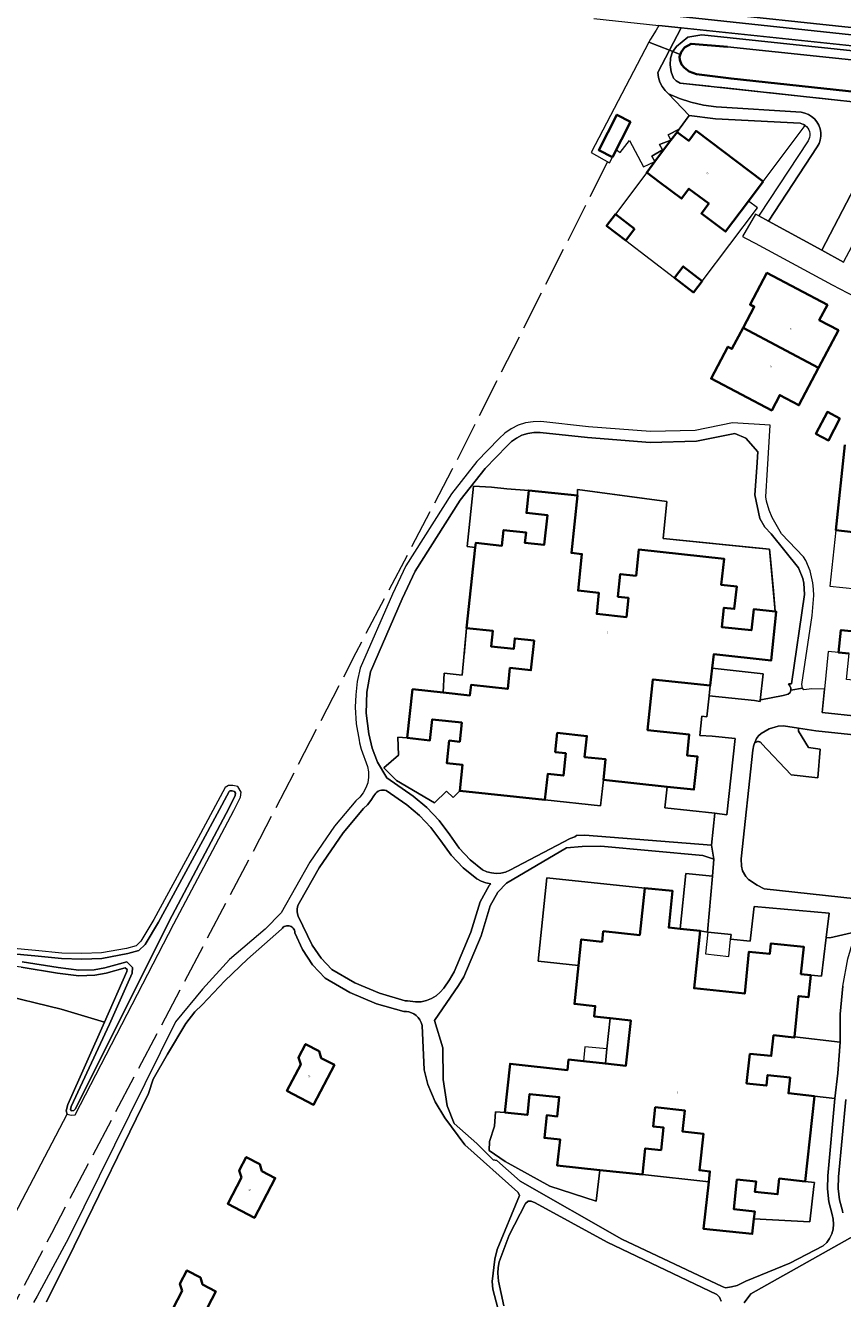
# Model space of a CAD drawing. Header units: metres. Extents: x 110065 to 112666, y 425872 to 427362.
# Tile 27 of 104: x 110644 to 110810, y 426511 to 426770. Entities that reach past the tile are written whole.
import ezdxf

# ---------------------------------------------------------------- set-up
doc = ezdxf.new("R2010")
doc.units = ezdxf.units.M
doc.linetypes.add('IE-TERREINAFSCHEIDING', pattern=[10, 8, -2])
for name, color, linetype, lineweight in [('B-WE-GK-BESCHOEIING-G', 130, 'GK-BESCHOEIING', 35), ('B-WE-GR-GRAS-GV', 60, 'Continuous', 13), ('B-WE-GR-GROENVOORZIENING-GV', 80, 'Continuous', 18), ('B-WE-GR-HAAG-G', 90, 'GR-HAAG1', 13), ('B-WE-IE-TERREINAFSCHEIDING-G', 210, 'IE-TERREINAFSCHEIDING', 18), ('B-WE-IE-TERREINAFSCHEIDING_KUNSTMATIG_HEKWERK-G', 20, 'IE-TERREINAFSCHEIDING-KUNSTMATIG', 18), ('B-WE-OG-BEBOUWING-GV', 7, 'Continuous', 35), ('B-WE-OG-BEBOUWING-T18', 10, 'Continuous', 18), ('B-WE-OG-BEBOUWING_OVERIG-GV', 7, 'Continuous', 18), ('B-WE-OG-TERREIN_ERF-GV', 7, 'Continuous', 18), ('B-WE-OG-WATER-GV', 130, 'Continuous', 18), ('B-WE-VH-VERHARDING_ASFALT-GV', 252, 'Continuous', 18), ('B-WE-VH-VERHARDING_GESLOTEN-GV', 7, 'Continuous', 18), ('B-WE-VH-VERHARDING_HALFVERHARDING-GV', 252, 'Continuous', 18), ('B-WE-VH-VERHARDING_OPEN-GV', 252, 'Continuous', 18), ('B-WE-VH-VERHARDING_TEGEL-GV', 252, 'Continuous', 18)]:
    doc.layers.add(name, color=color, linetype=linetype, lineweight=lineweight)
doc.styles.add('NLCS-ISO-M200-T18', font='NLCS-ISO.ttf')
doc.linetypes.add('GK-BESCHOEIING', pattern='A,30,-5,[1,NLCS.SHX,S=1,R=0,X=0,Y=0],-5', length=40)
doc.linetypes.add('GR-HAAG1', pattern='A,6,[176,NLCS.SHX,S=0.125,R=0,X=0,Y=0],-2', length=8)
doc.linetypes.add('IE-TERREINAFSCHEIDING-KUNSTMATIG', pattern='A,4,[82,NLCS.SHX,S=0.75,R=90,X=0,Y=0],4,-2', length=10)

msp = doc.modelspace()

# ---------------------------------------------------------------- linework, layer by layer
at = {"layer": 'B-WE-GK-BESCHOEIING-G', "flags": 128}
msp.add_lwpolyline([(110931.447, 426744.073), (110876.107, 426750), (110868.591, 426750.805), (110846.557, 426752.947), (110787.383, 426759.314), (110780.343, 426760.233), (110778.827, 426760.743), (110777.876, 426761.499), (110777.296, 426762.193), (110776.933, 426763.158), (110776.859, 426763.762), (110777.185, 426764.742), (110777.919, 426765.656), (110779.253, 426766.389), (110786.679, 426765.825)], dxfattribs=at)
at = {"layer": 'B-WE-GR-GRAS-GV', "flags": 128}
msp.add_lwpolyline([(110858.503, 426761.114), (110777.217, 426769.665), (110774.834, 426765.099), (110775.483, 426764.848), (110776.271, 426765.895), (110778.572, 426767.769), (110781.393, 426768.22), (110858.397, 426760.12)], dxfattribs=at)
for points in [[(110858.397, 426760.12), (110781.393, 426768.22), (110778.572, 426767.769), (110776.271, 426765.895), (110775.483, 426764.848), (110777.022, 426764.252), (110777.185, 426764.742), (110777.919, 426765.656), (110779.253, 426766.389), (110786.679, 426765.825), (110847.503, 426759.387), (110867.16, 426757.559), (110931.726, 426750.708), (110933.031, 426750.594), (110932.062, 426751.734), (110926.871, 426752.431), (110921.318, 426753.369), (110858.397, 426760.12), (110858.397, 426760.12)], [(110637.402, 426572.958), (110650.845, 426569.69), (110659.674, 426567.085), (110664.232, 426577.358), (110664.267, 426577.777), (110663.884, 426578.156), (110660.008, 426577.067), (110657.689, 426576.634), (110654.416, 426576.538), (110650.073, 426577.083), (110642.719, 426578.257), (110635.406, 426579.165), (110632.742, 426578.997), (110628.939, 426578.327), (110627.343, 426577.975), (110627.346, 426577.366), (110628.264, 426576.725), (110632.611, 426575.38), (110636.041, 426574.716), (110637.455, 426573.848), (110637.402, 426572.958), (110637.402, 426572.958)]]:
    msp.add_lwpolyline(points, close=True, dxfattribs=at)
at = {"layer": 'B-WE-GR-GROENVOORZIENING-GV', "flags": 128}
for points in [[(110843.64, 426751.199), (110776.992, 426758.426), (110776.192, 426758.884), (110775.626, 426759.445), (110775.145, 426760.74), (110774.952, 426762.108), (110775.056, 426763.486), (110775.453, 426764.809), (110775.483, 426764.848), (110775.483, 426764.848), (110775.483, 426764.848), (110774.834, 426765.099), (110772.468, 426760.566), (110772.593, 426759.571), (110772.884, 426758.611), (110773.332, 426757.714), (110773.924, 426756.904), (110774.644, 426756.206), (110776.864, 426755.276), (110779.155, 426754.536), (110781.739, 426753.946), (110784.367, 426753.599), (110801.65, 426752.457), (110802.411, 426752.302), (110803.134, 426752.021), (110803.8, 426751.622), (110804.389, 426751.116), (110804.883, 426750.517), (110805.27, 426749.844), (110805.537, 426749.115), (110805.677, 426748.352), (110805.686, 426747.576), (110805.564, 426746.809), (110805.314, 426746.074), (110804.944, 426745.392), (110794.998, 426730.284), (110805.898, 426724.35), (110819.279, 426750.069)], [(110846.557, 426752.947), (110787.383, 426759.314), (110780.343, 426760.233), (110778.827, 426760.743), (110777.876, 426761.499), (110777.296, 426762.193), (110776.933, 426763.158), (110776.859, 426763.762), (110777.022, 426764.252), (110777.022, 426764.252), (110777.022, 426764.252), (110775.483, 426764.848), (110775.453, 426764.809), (110775.056, 426763.486), (110774.952, 426762.108), (110775.145, 426760.74), (110775.626, 426759.445), (110776.192, 426758.884), (110776.992, 426758.426), (110843.64, 426751.199)], [(110818.778, 426624.959), (110804.686, 426626.444), (110804.686, 426626.444), (110804.686, 426626.444), (110801.153, 426626.97), (110801.117, 426626.356), (110803.155, 426623.038), (110805.514, 426622.71), (110805.056, 426616.842), (110799.638, 426617.446), (110793.591, 426623.876), (110793.492, 426623.991), (110793.375, 426624.087), (110793.243, 426624.161), (110793.1, 426624.211), (110792.95, 426624.236), (110792.799, 426624.234), (110792.65, 426624.206), (110792.508, 426624.152), (110792.377, 426624.075), (110792.262, 426623.976), (110792.166, 426623.859), (110792.092, 426623.727), (110792.07, 426623.672), (110792.049, 426623.606), (110791.811, 426622.509), (110789.456, 426600.343), (110789.49, 426598.829), (110789.714, 426597.914), (110790.38, 426596.767), (110790.904, 426596.162), (110792.69, 426595.003), (110794.149, 426594.239), (110816.022, 426591.838)], [(110642.719, 426578.257), (110650.073, 426577.083), (110654.416, 426576.538), (110657.689, 426576.634), (110660.008, 426577.067), (110663.884, 426578.156), (110664.267, 426577.777), (110664.232, 426577.358), (110659.674, 426567.085), (110652.221, 426550.289), (110651.848, 426548.993), (110652.081, 426548.347), (110652.882, 426548.085), (110653.719, 426548.166), (110673.813, 426587.113), (110686.046, 426610.216), (110687.4, 426612.926), (110687.546, 426613.955), (110686.816, 426615.093), (110685.825, 426615.277), (110684.912, 426615.272), (110684.267, 426614.887), (110678.733, 426604.614), (110669.697, 426587.964), (110667.096, 426583.571), (110666.112, 426582.651), (110664.174, 426582.107), (110659.041, 426581.163), (110655.045, 426581.025), (110650.971, 426581.153), (110645.601, 426581.653), (110640.459, 426582.156)], [(110640.326, 426581.064), (110645.496, 426580.558), (110650.903, 426580.055), (110655.047, 426579.924), (110659.16, 426580.066), (110664.423, 426581.034), (110666.667, 426581.664), (110667.962, 426582.875), (110670.654, 426587.421), (110679.701, 426604.091), (110685.091, 426614.098), (110685.218, 426614.174), (110685.727, 426614.176), (110686.147, 426614.098), (110686.4, 426613.705), (110686.336, 426613.258), (110685.068, 426610.719), (110672.838, 426587.623), (110653.773, 426549.381), (110653.444, 426549.051), (110652.919, 426548.992), (110652.723, 426549.264), (110652.868, 426549.867), (110660.679, 426566.639), (110665.313, 426577.081), (110665.406, 426578.197), (110664.203, 426579.388), (110659.758, 426578.139), (110657.571, 426577.731), (110654.469, 426577.64), (110650.228, 426578.172), (110642.874, 426579.346)], [(110745.792, 426486.126), (110738.846, 426512.687), (110738.696, 426514.249), (110739.251, 426518.758), (110739.737, 426520.729), (110744.265, 426531.715), (110744.218, 426531.96), (110743.92, 426532.421), (110733.102, 426542.058), (110729.065, 426547.564), (110727.057, 426550.806), (110725.605, 426554.338), (110724.831, 426557.324), (110724.398, 426566.395), (110724.231, 426566.973), (110723.968, 426567.513), (110723.617, 426568.002), (110723.188, 426568.423), (110722.694, 426568.766), (110722.229, 426568.989), (110721.736, 426569.143), (110721.227, 426569.222), (110720.711, 426569.227), (110715.087, 426570.832), (110709.702, 426573.114), (110704.638, 426576.04), (110702.072, 426578.763), (110700.001, 426581.879), (110698.486, 426585.3), (110698.459, 426585.549), (110698.389, 426585.79), (110698.28, 426586.015), (110698.134, 426586.218), (110697.955, 426586.394), (110697.749, 426586.536), (110697.522, 426586.641), (110697.28, 426586.706), (110697.28, 426586.706), (110697.28, 426586.706), (110697.031, 426586.729), (110696.781, 426586.709), (110696.539, 426586.647), (110696.31, 426586.544), (110696.103, 426586.403), (110695.922, 426586.23), (110695.774, 426586.028), (110688.829, 426579.877), (110684.199, 426575.511), (110679.559, 426570.606), (110678.112, 426569.15), (110676.235, 426566.783), (110672.518, 426560.565), (110669.619, 426555.436), (110668.626, 426552.506), (110653.514, 426521.422), (110647.854, 426510.104)], [(110810.749, 426551.306), (110809.272, 426535.529), (110809.215, 426533.187), (110809.482, 426530.86), (110810.066, 426528.592), (110810.147, 426528.183)], [(110785.393, 426510.219), (110785.049, 426511.063), (110784.491, 426511.549), (110762.117, 426522.234), (110747.437, 426530.226), (110747.437, 426530.226), (110747.437, 426530.226), (110746.665, 426530.594), (110745.999, 426530.571), (110745.478, 426530.13), (110742.122, 426523.663), (110740.119, 426518.241), (110739.879, 426517.044), (110739.861, 426515.905), (110740.007, 426514.304), (110741.068, 426509.275)], [(110818.745, 426527.029), (110791.401, 426511.718), (110790.038, 426509.854)]]:
    msp.add_lwpolyline(points, dxfattribs=at)
for points in [[(110771.832, 426742.407), (110775.132, 426746.802), (110772.799, 426745.906), (110773.377, 426744.798), (110771.236, 426743.506), (110771.832, 426742.407), (110771.832, 426742.407)], [(110776.365, 426748.444), (110776.773, 426748.995), (110774.537, 426747.902), (110775.132, 426746.802), (110776.365, 426748.444), (110776.365, 426748.444)], [(110805.232, 426700.413), (110801.201, 426692.773), (110797.309, 426694.827), (110795.661, 426691.705), (110783.325, 426698.218), (110786.737, 426704.683), (110787.569, 426704.245), (110789.831, 426708.536), (110792.092, 426712.827), (110791.26, 426713.266), (110794.677, 426719.74), (110807.014, 426713.229), (110805.367, 426710.108), (110809.262, 426708.053), (110805.232, 426700.413), (110805.232, 426700.413)], [(110809.579, 426690.047), (110807.245, 426685.59), (110804.679, 426686.954), (110807.013, 426691.411), (110809.579, 426690.047), (110809.579, 426690.047)], [(110748.438, 426687.236), (110747.185, 426687.228), (110745.948, 426687.028), (110744.755, 426686.643), (110743.636, 426686.079), (110742.615, 426685.352), (110741.718, 426684.477), (110737.239, 426679.881), (110732.182, 426673.433), (110723.025, 426658.955), (110720.358, 426653.351), (110713.855, 426638.464), (110713.118, 426634.276), (110713.005, 426630.026), (110713.519, 426625.805), (110714.258, 426622.879), (110715.299, 426620.047), (110717.231, 426616.841), (110722.589, 426613.11), (110725.394, 426610.778), (110727.906, 426608.134), (110730.09, 426605.213), (110731.963, 426602.546), (110734.187, 426600.163), (110736.718, 426598.109), (110737.601, 426597.712), (110738.537, 426597.462), (110739.501, 426597.367), (110740.467, 426597.428), (110741.411, 426597.644), (110742.308, 426598.01), (110754.561, 426604.489), (110755.508, 426604.849), (110755.848, 426605.113), (110757.582, 426605.203), (110783.394, 426603.148), (110784.088, 426609.622), (110773.865, 426610.721), (110774.328, 426615.034), (110761.362, 426616.428), (110760.794, 426611.138), (110749.448, 426612.338), (110732.081, 426614.175), (110730.723, 426612.811), (110729.371, 426614.157), (110726.961, 426611.736), (110719.157, 426616.29), (110716.608, 426618.861), (110719.586, 426621.471), (110719.489, 426625.148), (110721.394, 426624.975), (110722.464, 426634.906), (110728.687, 426634.236), (110728.936, 426638.147), (110732.584, 426637.754), (110733.479, 426647.357), (110735.244, 426663.816), (110733.568, 426663.989), (110734.882, 426676.288), (110738.536, 426676.081), (110741.699, 426675.764), (110746.142, 426675.424), (110756.074, 426674.379), (110756.08, 426675.636), (110774.322, 426673.127), (110773.55, 426665.614), (110795.24, 426663.456), (110796.39, 426650.722), (110796.603, 426650.699), (110795.53, 426640.759), (110783.838, 426642.021), (110783.53, 426639.168), (110793.9, 426638.049), (110793.31, 426632.585), (110793.479, 426632.771), (110797.99, 426633.627), (110799.028, 426633.919), (110799.44, 426634.25), (110799.567, 426634.741), (110799.551, 426635.124), (110799.384, 426635.589), (110799.079, 426636.034), (110799.685, 426636.021), (110802.378, 426654.214), (110802.2, 426656.544), (110801.976, 426657.472), (110801.14, 426659.659), (110795.555, 426666.56), (110794.242, 426667.939), (110793.241, 426669.679), (110792.239, 426674.487), (110792.641, 426680.118), (110792.866, 426683.309), (110790.39, 426686.094), (110788.129, 426687.033), (110780.32, 426685.447), (110770.889, 426685.201), (110758.118, 426686.165), (110748.438, 426687.236), (110748.438, 426687.236)], [(110717.091, 426614.258), (110716.768, 426614.336), (110716.436, 426614.36), (110716.104, 426614.331), (110715.782, 426614.247), (110715.478, 426614.113), (110715.199, 426613.931), (110714.954, 426613.706), (110714.748, 426613.445), (110714.588, 426613.153), (110713.98, 426612.214), (110713.257, 426611.359), (110712.432, 426610.604), (110708.284, 426605.664), (110703.399, 426598.53), (110699.398, 426591.427), (110699.175, 426591.001), (110699.021, 426590.546), (110698.939, 426590.073), (110698.93, 426589.592), (110698.996, 426589.116), (110699.135, 426588.656), (110702.016, 426582.783), (110703.801, 426580.123), (110705.989, 426577.784), (110710.7, 426575.075), (110715.701, 426572.948), (110720.921, 426571.434), (110721.443, 426571.412), (110721.96, 426571.342), (110723.076, 426571.193), (110724.201, 426571.236), (110725.302, 426571.468), (110726.324, 426571.872), (110727.265, 426572.439), (110728.1, 426573.154), (110728.804, 426573.997), (110730, 426575.723), (110730.941, 426577.312), (110734.345, 426585.403), (110736.233, 426591.606), (110738.076, 426594.908), (110738.41, 426595.253), (110737.417, 426595.464), (110736.457, 426595.796), (110735.546, 426596.244), (110732.752, 426598.492), (110730.298, 426601.106), (110728.23, 426604.036), (110726.212, 426606.729), (110723.894, 426609.169), (110721.307, 426611.322), (110717.091, 426614.258), (110717.091, 426614.258)], [(110781.607, 426601.039), (110760.804, 426602.929), (110757.024, 426602.857), (110753.816, 426602.558), (110741.601, 426595.384), (110739.856, 426593.584), (110738.269, 426590.74), (110736.417, 426584.654), (110732.911, 426576.32), (110731.853, 426574.534), (110726.93, 426567.427), (110728.657, 426561.805), (110728.671, 426555.41), (110729.505, 426550.004), (110730.974, 426546.439), (110735.592, 426542.377), (110738.908, 426539.006), (110739.652, 426538.902), (110744.413, 426534.643), (110765.131, 426522.838), (110785.574, 426513.229), (110786.268, 426512.967), (110787.494, 426513.148), (110788.604, 426513.434), (110790.396, 426514.264), (110799.356, 426517.992), (110806.171, 426521.472), (110806.886, 426522.188), (110807.469, 426523.014), (110807.903, 426523.927), (110808.177, 426524.9), (110808.282, 426525.906), (110808.216, 426526.915), (110807.979, 426527.898), (110807.319, 426530.46), (110807.018, 426533.089), (110807.082, 426535.734), (110808.56, 426551.525), (110804.368, 426551.987), (110802.517, 426534.626), (110804.371, 426534.428), (110804.283, 426533.603), (110803.465, 426526.358), (110792.028, 426526.965), (110791.699, 426523.928), (110781.753, 426524.983), (110782.822, 426534.541), (110769.327, 426536.031), (110760.602, 426536.942), (110759.904, 426530.597), (110750.465, 426533.683), (110741.316, 426538.669), (110738.103, 426540.902), (110738.162, 426542.726), (110739.182, 426545.85), (110739.398, 426548.82), (110741.27, 426548.67), (110742.328, 426558.591), (110754.026, 426557.299), (110754.252, 426559.427), (110757.336, 426559.103), (110761.78, 426558.635), (110762.057, 426561.601), (110762.722, 426567.871), (110759.488, 426568.214), (110759.714, 426570.342), (110755.457, 426570.793), (110756.285, 426578.601), (110748.039, 426579.475), (110749.844, 426596.501), (110769.794, 426594.403), (110775.452, 426593.808), (110774.68, 426586.356), (110776.992, 426586.117), (110778.157, 426597.37), (110783.578, 426596.81), (110783.887, 426600.256), (110781.607, 426601.039), (110781.607, 426601.039)], [(110809.637, 426563.025), (110809.61, 426568.722), (110810.13, 426574.396), (110811.191, 426579.993), (110812.784, 426585.463), (110807.524, 426584.262), (110806.782, 426584.34), (110805.78, 426576.438), (110803.614, 426576.666), (110803.139, 426572.156), (110801.154, 426572.365), (110800.278, 426564.07), (110809.637, 426563.025), (110809.637, 426563.025)], [(110699.683, 426558.451), (110699.205, 426559.868), (110700.644, 426562.613), (110703.401, 426561.172), (110703.832, 426559.752), (110706.533, 426558.34), (110702.29, 426550.228), (110696.854, 426553.103), (110699.683, 426558.451), (110699.683, 426558.451)], [(110687.608, 426535.411), (110687.13, 426536.828), (110688.569, 426539.573), (110691.326, 426538.132), (110691.757, 426536.712), (110694.458, 426535.3), (110690.215, 426527.188), (110684.779, 426530.063), (110687.608, 426535.411), (110687.608, 426535.411)], [(110675.513, 426512.31), (110675.035, 426513.727), (110676.474, 426516.472), (110679.231, 426515.031), (110679.662, 426513.611), (110682.363, 426512.199), (110678.12, 426504.087), (110672.684, 426506.962), (110675.513, 426512.31), (110675.513, 426512.31)]]:
    msp.add_lwpolyline(points, close=True, dxfattribs=at)
at = {"layer": 'B-WE-GR-HAAG-G', "flags": 128}
msp.add_lwpolyline([(110741.316, 426538.669), (110750.465, 426533.683), (110759.904, 426530.597), (110760.602, 426536.942)], dxfattribs=at)
at = {"layer": 'B-WE-IE-TERREINAFSCHEIDING-G', "flags": 128}
for points in [[(110932.037, 426741.716), (110893.298, 426745.768), (110871.046, 426748.464), (110855.655, 426750), (110843.64, 426751.199), (110776.992, 426758.426)], [(110762.198, 426742.367), (110730.473, 426679.578), (110710.908, 426642.315), (110692.586, 426606.846), (110648.845, 426523.989), (110637.124, 426501.785), (110636.624, 426500.837), (110636.182, 426500), (110634.887, 426497.547), (110633.727, 426495.35), (110633.009, 426494.187), (110632.125, 426493.662), (110631.057, 426493.609), (110630.667, 426493.589), (110628.41, 426494.072)]]:
    msp.add_lwpolyline(points, dxfattribs=at)
at = {"layer": 'B-WE-IE-TERREINAFSCHEIDING_KUNSTMATIG_HEKWERK-G', "flags": 128}
for points in [[(110735.244, 426663.816), (110733.568, 426663.989), (110734.882, 426676.288), (110738.536, 426676.081)], [(110741.699, 426675.764), (110746.142, 426675.424)], [(110756.074, 426674.379), (110756.08, 426675.636), (110766.684, 426674.178), (110774.322, 426673.127), (110773.55, 426665.614), (110792.327, 426663.746), (110795.24, 426663.456), (110795.417, 426661.491), (110796.01, 426654.933), (110796.39, 426650.722)], [(110733.479, 426647.357), (110732.964, 426641.832)], [(110728.936, 426638.147), (110728.687, 426634.236)], [(110721.394, 426624.975), (110719.489, 426625.148), (110719.586, 426621.471), (110716.608, 426618.861), (110719.157, 426616.29), (110726.961, 426611.736)], [(110800.278, 426564.07), (110809.637, 426563.025), (110809.111, 426556.69)], [(110739.182, 426545.85), (110739.398, 426548.82), (110739.771, 426548.79), (110741.27, 426548.67)], [(110741.316, 426538.669), (110738.103, 426540.902), (110738.162, 426542.726)], [(110792.028, 426526.965), (110803.465, 426526.358), (110804.283, 426533.603)]]:
    msp.add_lwpolyline(points, dxfattribs=at)
at = {"layer": 'B-WE-OG-BEBOUWING-GV', "flags": 128}
for points in [[(110766.91, 426750.515), (110764.112, 426751.959), (110760.403, 426744.771), (110763.206, 426743.325), (110766.91, 426750.515), (110766.91, 426750.515)], [(110793.923, 426738.394), (110780.258, 426748.654), (110778.757, 426746.655), (110776.365, 426748.444), (110775.132, 426746.802), (110771.832, 426742.407), (110770.183, 426740.211), (110772.822, 426738.23), (110777.284, 426734.88), (110778.785, 426736.879), (110782.822, 426733.849), (110781.321, 426731.85), (110786.238, 426728.158), (110787.739, 426730.157), (110790.914, 426734.386), (110793.923, 426738.394), (110793.923, 426738.394)], [(110767.699, 426728.686), (110763.809, 426731.676), (110762.024, 426729.354), (110765.913, 426726.363), (110767.699, 426728.686), (110767.699, 426728.686)], [(110781.511, 426718.066), (110777.622, 426721.057), (110775.836, 426718.734), (110779.726, 426715.744), (110781.511, 426718.066), (110781.511, 426718.066)], [(110805.232, 426700.413), (110809.262, 426708.053), (110805.367, 426710.108), (110807.014, 426713.229), (110794.677, 426719.74), (110791.26, 426713.266), (110792.092, 426712.827), (110789.831, 426708.536), (110805.232, 426700.413), (110805.232, 426700.413)], [(110789.831, 426708.536), (110787.569, 426704.245), (110786.737, 426704.683), (110783.325, 426698.218), (110795.661, 426691.705), (110797.309, 426694.827), (110801.201, 426692.773), (110805.232, 426700.413), (110789.831, 426708.536), (110789.831, 426708.536)], [(110809.579, 426690.047), (110807.013, 426691.411), (110804.679, 426686.954), (110807.245, 426685.59), (110809.579, 426690.047), (110809.579, 426690.047)], [(110732.081, 426614.175), (110749.448, 426612.338), (110750.017, 426617.641), (110753.199, 426617.306), (110753.68, 426621.878), (110751.556, 426622.101), (110751.964, 426626.018), (110757.999, 426625.369), (110757.539, 426621.093), (110761.814, 426620.634), (110761.362, 426616.428), (110774.328, 426615.034), (110779.816, 426614.444), (110780.54, 426621.175), (110778.402, 426621.405), (110778.859, 426625.66), (110770.358, 426626.574), (110771.447, 426636.901), (110783.149, 426635.638), (110783.53, 426639.168), (110783.838, 426642.021), (110795.53, 426640.759), (110796.603, 426650.699), (110796.39, 426650.722), (110791.99, 426651.197), (110791.529, 426646.922), (110785.484, 426647.574), (110785.907, 426651.509), (110788.034, 426651.27), (110788.55, 426655.871), (110785.345, 426656.184), (110785.951, 426661.499), (110768.58, 426663.354), (110768.01, 426658.024), (110764.809, 426658.366), (110764.316, 426653.752), (110766.454, 426653.524), (110766.036, 426649.606), (110760, 426650.251), (110760.441, 426654.542), (110756.185, 426654.99), (110756.97, 426662.449), (110754.842, 426662.673), (110756.074, 426674.379), (110746.142, 426675.424), (110745.658, 426670.83), (110749.934, 426670.379), (110749.267, 426664.309), (110745.379, 426664.726), (110745.608, 426666.854), (110741.004, 426667.348), (110740.661, 426664.146), (110735.341, 426664.717), (110735.244, 426663.816), (110733.479, 426647.357), (110738.801, 426646.817), (110738.458, 426643.615), (110743.072, 426643.122), (110743.3, 426645.25), (110747.217, 426644.832), (110746.571, 426638.786), (110742.306, 426639.242), (110741.85, 426634.976), (110734.395, 426635.774), (110734.166, 426633.646), (110728.687, 426634.236), (110722.464, 426634.906), (110721.394, 426624.975), (110726.007, 426624.478), (110726.468, 426628.753), (110732.493, 426628.104), (110732.067, 426624.212), (110729.939, 426624.438), (110729.452, 426619.833), (110732.644, 426619.496), (110732.081, 426614.175), (110732.081, 426614.175)], [(110741.27, 426548.67), (110745.881, 426548.155), (110746.322, 426552.423), (110752.358, 426551.785), (110751.945, 426547.877), (110749.817, 426548.102), (110749.331, 426543.497), (110752.523, 426543.16), (110751.962, 426537.844), (110760.602, 426536.942), (110769.327, 426536.031), (110769.904, 426541.349), (110773.105, 426540.995), (110773.612, 426545.587), (110771.485, 426545.822), (110771.917, 426549.738), (110777.95, 426549.072), (110777.48, 426544.808), (110781.754, 426544.336), (110780.931, 426536.882), (110783.058, 426536.647), (110782.822, 426534.541), (110781.753, 426524.983), (110791.699, 426523.928), (110792.028, 426526.965), (110792.197, 426528.521), (110787.941, 426528.968), (110788.575, 426535.005), (110792.475, 426534.605), (110792.251, 426532.477), (110796.856, 426531.993), (110797.192, 426535.195), (110802.517, 426534.626), (110804.368, 426551.987), (110799.054, 426552.573), (110799.401, 426555.774), (110794.808, 426556.272), (110794.577, 426554.145), (110790.56, 426554.57), (110791.214, 426560.605), (110795.585, 426560.191), (110796.044, 426564.417), (110800.264, 426563.939), (110800.278, 426564.07), (110801.154, 426572.365), (110803.139, 426572.156), (110803.614, 426576.666), (110801.631, 426576.875), (110802.214, 426582.396), (110795.491, 426583.103), (110795.269, 426580.986), (110791.011, 426581.413), (110790.159, 426572.905), (110779.856, 426573.989), (110781.066, 426585.696), (110776.992, 426586.117), (110774.68, 426586.356), (110775.452, 426593.808), (110769.794, 426594.403), (110768.78, 426584.816), (110761.33, 426585.6), (110761.106, 426583.468), (110756.849, 426583.92), (110756.285, 426578.601), (110755.457, 426570.793), (110759.714, 426570.342), (110759.488, 426568.214), (110762.722, 426567.871), (110766.936, 426567.424), (110765.958, 426558.196), (110761.78, 426558.635), (110757.336, 426559.103), (110754.252, 426559.427), (110754.026, 426557.299), (110742.328, 426558.591), (110741.27, 426548.67), (110741.27, 426548.67)], [(110699.683, 426558.451), (110696.854, 426553.103), (110702.29, 426550.228), (110706.533, 426558.34), (110703.832, 426559.752), (110703.401, 426561.172), (110700.644, 426562.613), (110699.205, 426559.868), (110699.683, 426558.451), (110699.683, 426558.451)], [(110687.608, 426535.411), (110684.779, 426530.063), (110690.215, 426527.188), (110694.458, 426535.3), (110691.757, 426536.712), (110691.326, 426538.132), (110688.569, 426539.573), (110687.13, 426536.828), (110687.608, 426535.411), (110687.608, 426535.411)], [(110675.513, 426512.31), (110672.684, 426506.962), (110678.12, 426504.087), (110682.363, 426512.199), (110679.662, 426513.611), (110679.231, 426515.031), (110676.474, 426516.472), (110675.035, 426513.727), (110675.513, 426512.31), (110675.513, 426512.31)]]:
    msp.add_lwpolyline(points, close=True, dxfattribs=at)
for points in [[(110810.57, 426684.711), (110808.734, 426667.349), (110814.047, 426666.709)], [(110811.926, 426646.73), (110809.755, 426646.968), (110809.254, 426642.399), (110811.441, 426642.159)]]:
    msp.add_lwpolyline(points, dxfattribs=at)
at = {"layer": 'B-WE-OG-BEBOUWING_OVERIG-GV', "flags": 128}
for points in [[(110787.384, 426584.897), (110782.639, 426585.406), (110782.165, 426580.986), (110786.91, 426580.477), (110787.284, 426583.966), (110787.384, 426584.897), (110787.384, 426584.897)], [(110757.336, 426559.103), (110761.78, 426558.635), (110762.057, 426561.601), (110757.608, 426562.016), (110757.336, 426559.103), (110757.336, 426559.103)]]:
    msp.add_lwpolyline(points, close=True, dxfattribs=at)
at = {"layer": 'B-WE-OG-TERREIN_ERF-GV', "flags": 128}
for points in [[(110784.215, 426751.158), (110778.835, 426751.784), (110776.773, 426748.995), (110776.365, 426748.444), (110778.757, 426746.655), (110780.258, 426748.654), (110793.923, 426738.394), (110802.483, 426749.797), (110802.158, 426749.993), (110801.806, 426750.134), (110801.436, 426750.216), (110784.215, 426751.158), (110784.215, 426751.158)], [(110782.822, 426733.849), (110778.785, 426736.879), (110777.284, 426734.88), (110772.822, 426738.23), (110770.183, 426740.211), (110763.809, 426731.676), (110767.699, 426728.686), (110765.913, 426726.363), (110775.836, 426718.734), (110777.622, 426721.057), (110781.511, 426718.066), (110792.736, 426733.018), (110790.914, 426734.386), (110787.739, 426730.157), (110786.238, 426728.158), (110781.321, 426731.85), (110782.822, 426733.849), (110782.822, 426733.849)], [(110738.536, 426676.081), (110734.882, 426676.288), (110733.568, 426663.989), (110735.244, 426663.816), (110735.341, 426664.717), (110740.661, 426664.146), (110741.004, 426667.348), (110745.608, 426666.854), (110745.379, 426664.726), (110749.267, 426664.309), (110749.934, 426670.379), (110745.658, 426670.83), (110746.142, 426675.424), (110741.699, 426675.764), (110738.536, 426676.081), (110738.536, 426676.081)], [(110774.322, 426673.127), (110756.08, 426675.636), (110756.074, 426674.379), (110754.842, 426662.673), (110756.97, 426662.449), (110756.185, 426654.99), (110760.441, 426654.542), (110760, 426650.251), (110766.036, 426649.606), (110766.454, 426653.524), (110764.316, 426653.752), (110764.809, 426658.366), (110768.01, 426658.024), (110768.58, 426663.354), (110785.951, 426661.499), (110785.345, 426656.184), (110788.55, 426655.871), (110788.034, 426651.27), (110785.907, 426651.509), (110785.484, 426647.574), (110791.529, 426646.922), (110791.99, 426651.197), (110796.39, 426650.722), (110795.24, 426663.456), (110773.55, 426665.614), (110774.322, 426673.127), (110774.322, 426673.127)], [(110814.047, 426666.709), (110808.734, 426667.349), (110807.524, 426655.906), (110812.84, 426655.343), (110817.077, 426654.894), (110817.53, 426659.17), (110821.806, 426658.716), (110822.446, 426664.742), (110818.538, 426665.157), (110818.311, 426663.019), (110813.707, 426663.507), (110814.047, 426666.709), (110814.047, 426666.709)], [(110738.801, 426646.817), (110733.479, 426647.357), (110732.584, 426637.754), (110728.936, 426638.147), (110728.687, 426634.236), (110734.166, 426633.646), (110734.395, 426635.774), (110741.85, 426634.976), (110742.306, 426639.242), (110746.571, 426638.786), (110747.217, 426644.832), (110743.3, 426645.25), (110743.072, 426643.122), (110738.458, 426643.615), (110738.801, 426646.817), (110738.801, 426646.817)], [(110833.289, 426645.371), (110822.973, 426646.396), (110822.086, 426637.887), (110817.817, 426638.332), (110817.594, 426636.192), (110810.881, 426636.887), (110811.441, 426642.159), (110809.254, 426642.399), (110807.153, 426642.617), (110806.406, 426634.929), (110805.944, 426630.174), (110821.308, 426628.562), (110821.713, 426633.566), (110821.901, 426635.746), (110825.896, 426635.333), (110825.794, 426634.352), (110829.533, 426633.938), (110832.068, 426633.658), (110833.289, 426645.371), (110833.289, 426645.371)], [(110783.149, 426635.638), (110771.447, 426636.901), (110770.358, 426626.574), (110778.859, 426625.66), (110778.402, 426621.405), (110780.54, 426621.175), (110779.816, 426614.444), (110774.328, 426615.034), (110773.865, 426610.721), (110784.088, 426609.622), (110786.516, 426609.34), (110788.188, 426624.864), (110783.496, 426625.324), (110781.006, 426625.504), (110781.426, 426629.412), (110782.465, 426629.3), (110782.928, 426633.587), (110783.149, 426635.638), (110783.149, 426635.638)], [(110732.493, 426628.104), (110726.468, 426628.753), (110726.007, 426624.478), (110721.394, 426624.975), (110719.489, 426625.148), (110719.586, 426621.471), (110716.608, 426618.861), (110719.157, 426616.29), (110726.961, 426611.736), (110729.371, 426614.157), (110730.723, 426612.811), (110732.081, 426614.175), (110732.644, 426619.496), (110729.452, 426619.833), (110729.939, 426624.438), (110732.067, 426624.212), (110732.493, 426628.104), (110732.493, 426628.104)], [(110757.999, 426625.369), (110751.964, 426626.018), (110751.556, 426622.101), (110753.68, 426621.878), (110753.199, 426617.306), (110750.017, 426617.641), (110749.448, 426612.338), (110760.794, 426611.138), (110761.362, 426616.428), (110761.814, 426620.634), (110757.539, 426621.093), (110757.999, 426625.369), (110757.999, 426625.369)], [(110769.794, 426594.403), (110749.844, 426596.501), (110748.039, 426579.475), (110756.285, 426578.601), (110756.849, 426583.92), (110761.106, 426583.468), (110761.33, 426585.6), (110768.78, 426584.816), (110769.794, 426594.403), (110769.794, 426594.403)], [(110807.405, 426589.253), (110792.073, 426590.666), (110791.522, 426585.947), (110791.252, 426583.549), (110787.284, 426583.966), (110787.384, 426584.897), (110782.639, 426585.406), (110782.554, 426585.422), (110781.066, 426585.696), (110779.856, 426573.989), (110790.159, 426572.905), (110791.011, 426581.413), (110795.269, 426580.986), (110795.491, 426583.103), (110802.214, 426582.396), (110801.631, 426576.875), (110803.614, 426576.666), (110805.78, 426576.438), (110806.782, 426584.34), (110807.405, 426589.253), (110807.405, 426589.253)], [(110766.936, 426567.424), (110762.722, 426567.871), (110762.057, 426561.601), (110761.78, 426558.635), (110765.958, 426558.196), (110766.936, 426567.424), (110766.936, 426567.424)], [(110800.264, 426563.939), (110796.044, 426564.417), (110795.585, 426560.191), (110791.214, 426560.605), (110790.56, 426554.57), (110794.577, 426554.145), (110794.808, 426556.272), (110799.401, 426555.774), (110799.054, 426552.573), (110804.368, 426551.987), (110808.56, 426551.525), (110809.111, 426556.69), (110809.637, 426563.025), (110800.278, 426564.07), (110800.264, 426563.939), (110800.264, 426563.939)], [(110752.358, 426551.785), (110746.322, 426552.423), (110745.881, 426548.155), (110741.27, 426548.67), (110739.398, 426548.82), (110739.182, 426545.85), (110738.162, 426542.726), (110738.103, 426540.902), (110741.316, 426538.669), (110750.465, 426533.683), (110759.904, 426530.597), (110760.602, 426536.942), (110751.962, 426537.844), (110752.523, 426543.16), (110749.331, 426543.497), (110749.817, 426548.102), (110751.945, 426547.877), (110752.358, 426551.785), (110752.358, 426551.785)], [(110777.95, 426549.072), (110771.917, 426549.738), (110771.485, 426545.822), (110773.612, 426545.587), (110773.105, 426540.995), (110769.904, 426541.349), (110769.327, 426536.031), (110782.822, 426534.541), (110783.058, 426536.647), (110780.931, 426536.882), (110781.754, 426544.336), (110777.48, 426544.808), (110777.95, 426549.072), (110777.95, 426549.072)], [(110802.517, 426534.626), (110797.192, 426535.195), (110796.856, 426531.993), (110792.251, 426532.477), (110792.475, 426534.605), (110788.575, 426535.005), (110787.941, 426528.968), (110792.197, 426528.521), (110792.028, 426526.965), (110803.465, 426526.358), (110804.283, 426533.603), (110804.371, 426534.428), (110802.517, 426534.626), (110802.517, 426534.626)]]:
    msp.add_lwpolyline(points, close=True, dxfattribs=at)
msp.add_lwpolyline([(110624.622, 426496.035), (110652.081, 426548.347), (110651.848, 426548.993), (110652.221, 426550.289), (110659.674, 426567.085), (110650.845, 426569.69), (110637.402, 426572.958)], dxfattribs=at)
at = {"layer": 'B-WE-OG-WATER-GV', "flags": 128}
for points in [[(110847.503, 426759.387), (110786.679, 426765.825), (110786.679, 426765.825), (110786.679, 426765.825), (110779.253, 426766.389), (110777.919, 426765.656), (110777.185, 426764.742), (110777.022, 426764.252), (110776.859, 426763.762), (110776.933, 426763.158), (110777.296, 426762.193), (110777.876, 426761.499), (110778.827, 426760.743), (110780.343, 426760.233), (110787.383, 426759.314), (110846.557, 426752.947)], [(110642.874, 426579.346), (110650.228, 426578.172), (110654.469, 426577.64), (110657.571, 426577.731), (110659.758, 426578.139), (110664.203, 426579.388), (110665.406, 426578.197), (110665.313, 426577.081), (110660.679, 426566.639), (110652.868, 426549.867), (110652.723, 426549.264), (110652.919, 426548.992), (110653.444, 426549.051), (110653.773, 426549.381), (110672.838, 426587.623), (110685.068, 426610.719), (110686.336, 426613.258), (110686.4, 426613.705), (110686.147, 426614.098), (110685.727, 426614.176), (110685.218, 426614.174), (110685.091, 426614.098), (110679.701, 426604.091), (110670.654, 426587.421), (110667.962, 426582.875), (110666.667, 426581.664), (110664.423, 426581.034), (110659.16, 426580.066), (110655.047, 426579.924), (110650.903, 426580.055), (110645.496, 426580.558), (110640.326, 426581.064)]]:
    msp.add_lwpolyline(points, dxfattribs=at)
at = {"layer": 'B-WE-VH-VERHARDING_ASFALT-GV', "flags": 128}
for points in [[(110752.877, 426774.565), (110841.138, 426765.141), (110923.447, 426756.483), (110924.678, 426756.469), (110926.684, 426756.728), (110927.98, 426757.016), (110929.248, 426757.431), (110930.722, 426758.054), (110932.019, 426758.792), (110934.015, 426760.333), (110936.052, 426762.352), (110936.792, 426763.436), (110937.57, 426764.895), (110945.998, 426781.538)], [(110753.024, 426776.068), (110841.297, 426766.643), (110923.535, 426757.992), (110924.59, 426757.98), (110926.423, 426758.217), (110927.58, 426758.474), (110928.718, 426758.847), (110930.052, 426759.41), (110931.18, 426760.052), (110933.018, 426761.471), (110934.886, 426763.323), (110935.498, 426764.219), (110936.23, 426765.591), (110944.652, 426782.221)], [(110944.652, 426782.221), (110936.23, 426765.591), (110935.498, 426764.219), (110934.886, 426763.323), (110933.018, 426761.471), (110931.18, 426760.052), (110930.052, 426759.41), (110928.718, 426758.847), (110927.58, 426758.474), (110926.423, 426758.217), (110924.59, 426757.98), (110923.535, 426757.992), (110841.297, 426766.643), (110753.024, 426776.068)], [(110821.308, 426628.562), (110805.944, 426630.174), (110806.406, 426634.929), (110803.824, 426634.958), (110802.236, 426634.815), (110801.916, 426635.1), (110799.567, 426634.741), (110799.44, 426634.25), (110799.028, 426633.919), (110797.99, 426633.627), (110793.479, 426632.771), (110793.31, 426632.585), (110793.289, 426632.431), (110792.17, 426632.589), (110782.928, 426633.587), (110782.465, 426629.3), (110781.426, 426629.412), (110781.006, 426625.504), (110783.496, 426625.324), (110788.188, 426624.864), (110786.516, 426609.34), (110784.088, 426609.622), (110783.394, 426603.148), (110783.887, 426600.256), (110783.578, 426596.81), (110782.554, 426585.422), (110782.639, 426585.406), (110787.384, 426584.897), (110787.284, 426583.966), (110791.252, 426583.549), (110791.522, 426585.947), (110792.073, 426590.666), (110807.405, 426589.253), (110806.782, 426584.34), (110807.524, 426584.262), (110812.784, 426585.463)], [(110816.022, 426591.838), (110794.149, 426594.239), (110792.69, 426595.003), (110790.904, 426596.162), (110790.38, 426596.767), (110789.714, 426597.914), (110789.49, 426598.829), (110789.456, 426600.343), (110791.811, 426622.509), (110792.049, 426623.606), (110792.07, 426623.672), (110792.092, 426623.727), (110792.537, 426624.859), (110793.005, 426625.434), (110793.51, 426625.887), (110795.122, 426626.85), (110797.013, 426627.371), (110798.063, 426627.429), (110801.153, 426626.97), (110801.153, 426626.97), (110801.153, 426626.97), (110804.686, 426626.444), (110818.778, 426624.959)]]:
    msp.add_lwpolyline(points, dxfattribs=at)
at = {"layer": 'B-WE-VH-VERHARDING_GESLOTEN-GV', "flags": 128}
for points in [[(110823.978, 426747.686), (110819.279, 426750.069), (110805.898, 426724.35), (110810.301, 426721.953), (110823.978, 426747.686), (110823.978, 426747.686)], [(110801.153, 426626.97), (110798.063, 426627.429), (110797.013, 426627.371), (110795.122, 426626.85), (110793.51, 426625.887), (110793.005, 426625.434), (110792.537, 426624.859), (110792.092, 426623.727), (110792.166, 426623.859), (110792.262, 426623.976), (110792.377, 426624.075), (110792.508, 426624.152), (110792.65, 426624.206), (110792.799, 426624.234), (110792.95, 426624.236), (110793.1, 426624.211), (110793.243, 426624.161), (110793.375, 426624.087), (110793.492, 426623.991), (110793.591, 426623.876), (110799.638, 426617.446), (110805.056, 426616.842), (110805.514, 426622.71), (110803.155, 426623.038), (110801.117, 426626.356), (110801.153, 426626.97), (110801.153, 426626.97)]]:
    msp.add_lwpolyline(points, close=True, dxfattribs=at)
at = {"layer": 'B-WE-VH-VERHARDING_HALFVERHARDING-GV', "flags": 128}
for points in [[(110810.13, 426574.396), (110809.61, 426568.722), (110809.637, 426563.025), (110809.111, 426556.69), (110808.56, 426551.525), (110807.082, 426535.734), (110807.018, 426533.089), (110807.319, 426530.46), (110807.979, 426527.898), (110808.216, 426526.915), (110808.282, 426525.906), (110808.177, 426524.9), (110807.903, 426523.927), (110807.469, 426523.014), (110806.886, 426522.188), (110806.171, 426521.472), (110799.356, 426517.992), (110790.396, 426514.264), (110788.604, 426513.434), (110787.494, 426513.148), (110786.268, 426512.967), (110785.574, 426513.229), (110765.131, 426522.838), (110744.413, 426534.643), (110739.652, 426538.902), (110738.908, 426539.006), (110735.592, 426542.377), (110730.974, 426546.439), (110729.505, 426550.004), (110728.671, 426555.41), (110728.657, 426561.805), (110726.93, 426567.427), (110731.853, 426574.534), (110732.911, 426576.32), (110736.417, 426584.654), (110738.269, 426590.74), (110739.856, 426593.584), (110741.601, 426595.384), (110753.816, 426602.558), (110757.024, 426602.857), (110760.804, 426602.929), (110781.607, 426601.039), (110783.887, 426600.256), (110783.394, 426603.148), (110757.582, 426605.203), (110755.848, 426605.113), (110755.508, 426604.849), (110754.561, 426604.489), (110742.308, 426598.01), (110741.411, 426597.644), (110740.467, 426597.428), (110739.501, 426597.367), (110738.537, 426597.462), (110737.601, 426597.712), (110736.718, 426598.109), (110734.187, 426600.163), (110731.963, 426602.546), (110730.09, 426605.213), (110727.906, 426608.134), (110725.394, 426610.778), (110722.589, 426613.11), (110717.231, 426616.841), (110715.299, 426620.047), (110714.258, 426622.879), (110713.519, 426625.805), (110713.005, 426630.026), (110713.118, 426634.276), (110713.855, 426638.464), (110720.358, 426653.351), (110723.025, 426658.955), (110732.182, 426673.433), (110737.239, 426679.881), (110741.718, 426684.477), (110742.615, 426685.352), (110743.636, 426686.079), (110744.755, 426686.643), (110745.948, 426687.028), (110747.185, 426687.228), (110748.438, 426687.236), (110758.118, 426686.165), (110770.889, 426685.201), (110780.32, 426685.447), (110788.129, 426687.033), (110790.39, 426686.094), (110792.866, 426683.309), (110792.641, 426680.118), (110792.239, 426674.487), (110793.241, 426669.679), (110794.242, 426667.939), (110795.555, 426666.56), (110801.14, 426659.659), (110801.976, 426657.472), (110802.2, 426656.544), (110802.378, 426654.214), (110799.685, 426636.021), (110799.079, 426636.034), (110799.384, 426635.589), (110799.551, 426635.124), (110799.567, 426634.741), (110801.916, 426635.1), (110801.802, 426635.882), (110803.932, 426649.915), (110804.219, 426654.032), (110804.194, 426655.284), (110804.024, 426656.582), (110803.475, 426659.044), (110802.609, 426661.151), (110802.147, 426661.909), (110797.633, 426666.598), (110795.772, 426669.884), (110795.114, 426671.386), (110794.584, 426673.226), (110794.491, 426674.138), (110794.774, 426679.7), (110795.324, 426688.723), (110787.691, 426689.189), (110780.071, 426687.642), (110770.943, 426687.403), (110758.322, 426688.356), (110748.638, 426689.427), (110747.05, 426689.424), (110745.481, 426689.179), (110743.968, 426688.698), (110742.546, 426687.992), (110741.248, 426687.077), (110740.105, 426685.975), (110735.581, 426681.331), (110730.382, 426674.703), (110721.095, 426660.019), (110718.357, 426654.264), (110711.769, 426639.183), (110711.198, 426636.507), (110710.866, 426633.792), (110710.773, 426631.274), (110710.973, 426627.869), (110711.546, 426624.507), (110711.665, 426624.003), (110712.02, 426622.68), (110713.277, 426619.18), (110713.479, 426618.081), (110713.491, 426616.963), (110713.315, 426615.859), (110712.954, 426614.801), (110712.419, 426613.819), (110711.726, 426612.942), (110710.895, 426612.195), (110706.53, 426606.996), (110701.529, 426599.694), (110695.695, 426589.335), (110692.441, 426586.002), (110685.138, 426579.81), (110679.661, 426573.778), (110674.17, 426567.147), (110652.333, 426523.053), (110645.959, 426511.234), (110645.207, 426509.928)], [(110647.854, 426510.104), (110653.514, 426521.422), (110668.626, 426552.506), (110669.619, 426555.436), (110672.518, 426560.565), (110676.235, 426566.783), (110678.112, 426569.15), (110679.559, 426570.606), (110684.199, 426575.511), (110688.829, 426579.877), (110695.774, 426586.028), (110695.922, 426586.23), (110696.103, 426586.403), (110696.31, 426586.544), (110696.539, 426586.647), (110696.781, 426586.709), (110697.031, 426586.729), (110697.28, 426586.706), (110697.28, 426586.706), (110697.28, 426586.706), (110697.522, 426586.641), (110697.749, 426586.536), (110697.955, 426586.394), (110698.134, 426586.218), (110698.28, 426586.015), (110698.389, 426585.79), (110698.459, 426585.549), (110698.486, 426585.3), (110700.001, 426581.879), (110702.072, 426578.763), (110704.638, 426576.04), (110709.702, 426573.114), (110715.087, 426570.832), (110720.711, 426569.227), (110721.227, 426569.222), (110721.736, 426569.143), (110722.229, 426568.989), (110722.694, 426568.766), (110723.188, 426568.423), (110723.617, 426568.002), (110723.968, 426567.513), (110724.231, 426566.973), (110724.398, 426566.395), (110724.831, 426557.324), (110725.605, 426554.338), (110727.057, 426550.806), (110729.065, 426547.564), (110733.102, 426542.058), (110743.92, 426532.421), (110744.218, 426531.96), (110744.265, 426531.715), (110739.737, 426520.729), (110739.251, 426518.758), (110738.696, 426514.249), (110738.846, 426512.687), (110745.792, 426486.126)], [(110810.147, 426528.183), (110810.066, 426528.592), (110809.482, 426530.86), (110809.215, 426533.187), (110809.272, 426535.529), (110810.749, 426551.306)], [(110741.068, 426509.275), (110740.007, 426514.304), (110739.861, 426515.905), (110739.879, 426517.044), (110740.119, 426518.241), (110742.122, 426523.663), (110745.478, 426530.13), (110745.999, 426530.571), (110746.665, 426530.594), (110747.437, 426530.226), (110762.117, 426522.234), (110784.491, 426511.549), (110785.049, 426511.063), (110785.393, 426510.219)], [(110790.038, 426509.854), (110791.401, 426511.718), (110818.745, 426527.029)]]:
    msp.add_lwpolyline(points, dxfattribs=at)
msp.add_lwpolyline([(110699.135, 426588.656), (110698.996, 426589.116), (110698.93, 426589.592), (110698.939, 426590.073), (110699.021, 426590.546), (110699.175, 426591.001), (110699.398, 426591.427), (110703.399, 426598.53), (110708.284, 426605.664), (110712.432, 426610.604), (110713.257, 426611.359), (110713.98, 426612.214), (110714.588, 426613.153), (110714.748, 426613.445), (110714.954, 426613.706), (110715.199, 426613.931), (110715.478, 426614.113), (110715.782, 426614.247), (110716.104, 426614.331), (110716.436, 426614.36), (110716.768, 426614.336), (110717.091, 426614.258), (110721.307, 426611.322), (110723.894, 426609.169), (110726.212, 426606.729), (110728.23, 426604.036), (110730.298, 426601.106), (110732.752, 426598.492), (110735.546, 426596.244), (110736.457, 426595.796), (110737.417, 426595.464), (110738.41, 426595.253), (110738.076, 426594.908), (110736.233, 426591.606), (110734.345, 426585.403), (110730.941, 426577.312), (110730, 426575.723), (110728.804, 426573.997), (110728.1, 426573.154), (110727.265, 426572.439), (110726.324, 426571.872), (110725.302, 426571.468), (110724.201, 426571.236), (110723.076, 426571.193), (110721.96, 426571.342), (110721.443, 426571.412), (110720.921, 426571.434), (110715.701, 426572.948), (110710.7, 426575.075), (110705.989, 426577.784), (110703.801, 426580.123), (110702.016, 426582.783), (110699.135, 426588.656), (110699.135, 426588.656)], close=True, dxfattribs=at)
at = {"layer": 'B-WE-VH-VERHARDING_OPEN-GV', "flags": 128}
for points in [[(110777.217, 426769.665), (110772.643, 426770.154), (110772.083, 426769.208), (110770.98, 426767.344), (110770.618, 426766.732), (110774.834, 426765.099), (110777.217, 426769.665), (110777.217, 426769.665)], [(110774.834, 426765.099), (110770.618, 426766.732), (110758.892, 426744.278), (110762.579, 426742.147), (110763.206, 426743.325), (110764.025, 426744.834), (110764.785, 426744.263), (110766.646, 426746.742), (110769.564, 426741.354), (110771.832, 426742.407), (110771.236, 426743.506), (110773.377, 426744.798), (110772.799, 426745.906), (110775.132, 426746.802), (110774.537, 426747.902), (110776.773, 426748.995), (110778.835, 426751.784), (110774.644, 426756.206), (110773.924, 426756.904), (110773.332, 426757.714), (110772.884, 426758.611), (110772.593, 426759.571), (110772.468, 426760.566), (110774.834, 426765.099), (110774.834, 426765.099)], [(110779.155, 426754.536), (110776.864, 426755.276), (110774.644, 426756.206), (110778.835, 426751.784), (110784.215, 426751.158), (110801.436, 426750.216), (110801.806, 426750.134), (110802.158, 426749.993), (110802.483, 426749.797), (110802.782, 426749.54), (110803.034, 426749.235), (110803.231, 426748.893), (110803.366, 426748.523), (110803.438, 426748.134), (110803.442, 426747.74), (110803.38, 426747.35), (110803.253, 426746.976), (110803.065, 426746.629), (110793.105, 426731.499), (110793.022, 426731.36), (110794.998, 426730.284), (110804.944, 426745.392), (110805.314, 426746.074), (110805.564, 426746.809), (110805.686, 426747.576), (110805.677, 426748.352), (110805.537, 426749.115), (110805.27, 426749.844), (110804.883, 426750.517), (110804.389, 426751.116), (110803.8, 426751.622), (110803.134, 426752.021), (110802.411, 426752.302), (110801.65, 426752.457), (110784.367, 426753.599), (110781.739, 426753.946), (110779.155, 426754.536), (110779.155, 426754.536)], [(110763.206, 426743.325), (110760.403, 426744.771), (110764.112, 426751.959), (110766.91, 426750.515), (110763.206, 426743.325), (110763.206, 426743.325)], [(110793.9, 426638.049), (110783.53, 426639.168), (110783.149, 426635.638), (110782.928, 426633.587), (110792.17, 426632.589), (110793.289, 426632.431), (110793.31, 426632.585), (110793.9, 426638.049), (110793.9, 426638.049)], [(110783.578, 426596.81), (110778.157, 426597.37), (110776.992, 426586.117), (110781.066, 426585.696), (110782.554, 426585.422), (110783.578, 426596.81), (110783.578, 426596.81)]]:
    msp.add_lwpolyline(points, close=True, dxfattribs=at)
msp.add_lwpolyline([(110810.301, 426721.953), (110805.898, 426724.35), (110794.998, 426730.284), (110793.022, 426731.36), (110792.375, 426731.712), (110789.678, 426727.172), (110790.332, 426726.82), (110792.281, 426725.773), (110808.002, 426717.325), (110823.6, 426709.122)], dxfattribs=at)
at = {"layer": 'B-WE-VH-VERHARDING_TEGEL-GV', "flags": 128}
for points in [[(110945.998, 426781.538), (110937.57, 426764.895), (110936.792, 426763.436), (110936.052, 426762.352), (110934.015, 426760.333), (110932.019, 426758.792), (110930.722, 426758.054), (110929.248, 426757.431), (110927.98, 426757.016), (110926.684, 426756.728), (110924.678, 426756.469), (110923.447, 426756.483), (110841.138, 426765.141), (110752.877, 426774.565)], [(110759.386, 426771.571), (110772.643, 426770.154), (110777.217, 426769.665), (110858.503, 426761.114), (110921.398, 426754.366), (110924.044, 426754.226), (110925.686, 426754.32), (110928.441, 426754.814), (110929.719, 426755.214), (110930.61, 426755.6), (110932.573, 426756.411), (110933.529, 426757.013), (110935.374, 426758.367), (110936.403, 426759.242), (110937.485, 426760.44), (110938.564, 426762.116), (110947.964, 426780.54)]]:
    msp.add_lwpolyline(points, dxfattribs=at)

# ---------------------------------------------------------------- texts
at = {"layer": 'B-WE-OG-BEBOUWING-T18', "char_height": 0.36, "attachment_point": 5, "style": 'NLCS-ISO-M200-T18'}
for s, insert, rotation in [('17', (110782.546, 426740.002), 323), ('11', (110799.547, 426708.295), 332.2), ('12', (110795.516, 426700.655), 332.2), ('2', (110762.146, 426646.502), 353.9), ('12', (110701.375, 426556.03), 332.4), ('3', (110776.456, 426552.758), 353.7), ('10', (110689.239, 426532.874), 332.4)]:
    msp.add_mtext(s, dxfattribs=dict(at, insert=insert, rotation=rotation))

doc.saveas('drawing.dxf')
